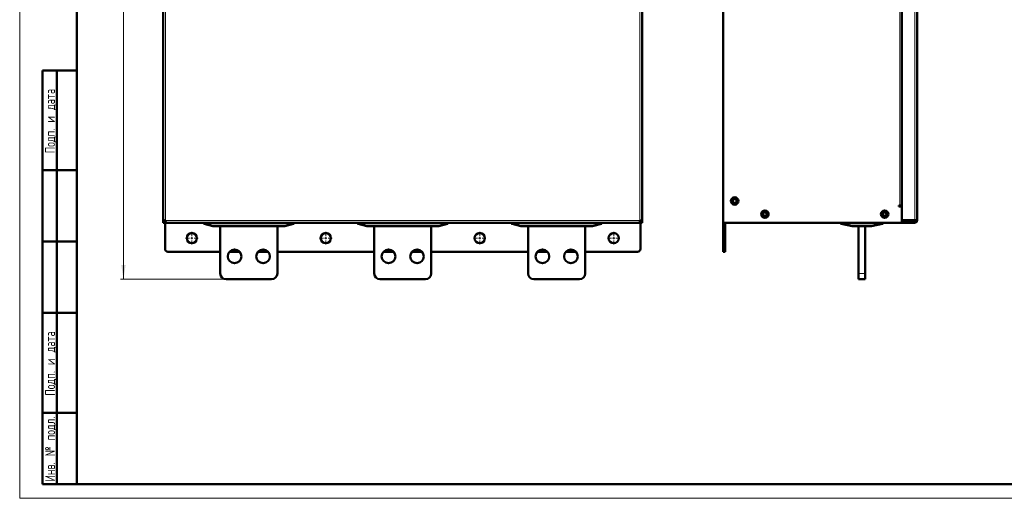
# Model space of a CAD drawing. Header units: millimetres. Extents: x 0 to 594, y 0 to 420.
# Tile 1 of 11: x 0 to 345, y 0 to 168. Entities that reach past the tile are written whole.
import ezdxf

# ---------------------------------------------------------------- set-up
doc = ezdxf.new("R2010")
doc.units = ezdxf.units.MM
doc.layers.add('ОСЕВЫЕ', color=7, linetype='Continuous')
doc.styles.add('SLDTEXTSTYLE0', font='TXT', dxfattribs={"width": 0.7, "bigfont": 'bigfont'})
doc.styles.add('SLDTEXTSTYLE1', font='TXT', dxfattribs={"width": 0.7})
doc.dimstyles.new('SLDDIMSTYLE0', dxfattribs={"dimtxt": 5, "dimasz": 5, "dimexe": 0, "dimexo": 0.0625, "dimgap": 1.25, "dimtad": 2, "dimdec": 1, "dimlfac": 2.5, "dimrnd": 1e-09, "dimzin": 12, "dimdsep": 46, "dimtxsty": 'SLDTEXTSTYLE1', "dimsah": 1, "dimcen": 0.09, "dimadec": 0, "dimazin": 3, "dimtfac": 1, "dimtdec": 3, "dimtofl": 0, "dimtmove": 0, "dimatfit": 3, "dimfxl": 0, "dimfrac": 2, "dimtolj": 1, "dimtzin": 12, "dimarcsym": 0})

# ---------------------------------------------------------------- blocks, each defined once
blk = doc.blocks.new('_D')
at = {"color": 7, "linetype": 'Continuous', "lineweight": 0}
for p, q in [((71.57, 373.63), (35.4, 373.63)), ((36.4, 373.63), (36.4, 76.83)), ((72.37, 76.83), (35.4, 76.83))]:
    blk.add_line(p, q, dxfattribs=at)
at = {"color": 7, "linetype": 'Continuous', "lineweight": 18}
for points in [[(36.4, 373.63), (35.63, 368.63), (37.17, 368.63)], [(36.4, 76.83), (37.17, 81.83), (35.63, 81.83)]]:
    blk.add_solid(points, dxfattribs=at)
at = {"color": 7, "linetype": 'Continuous', "lineweight": 18, "insert": (29.96, 223.63), "char_height": 5, "attachment_point": 1, "rotation": 90, "style": 'SLDTEXTSTYLE0'}
blk.add_mtext('В', dxfattribs=at)
blk = doc.blocks.new('SW_CENTERMARKSYMBOL_8')
at = {"color": 0, "linetype": 'Continuous', "lineweight": 18}
for p, q in [((-0.8, 0), (-2.2, 0)), ((0, 0), (-0.4, 0)), ((0, 0.8), (0, 2.2)), ((0, 0), (0, 0.4)), ((0, 0), (0, -0.4)), ((0, 0), (0.4, 0)), ((0.8, 0), (2.2, 0)), ((0, -0.8), (0, -2.2))]:
    blk.add_line(p, q, dxfattribs=at)
blk = doc.blocks.new('SW_CENTERMARKSYMBOL_9')
at = {"color": 0, "linetype": 'Continuous', "lineweight": 18}
for p, q in [((-0.8, 0), (-2.2, 0)), ((0, 0), (-0.4, 0)), ((0, 0.8), (0, 2.2)), ((0, 0), (0, 0.4)), ((0, 0), (0, -0.4)), ((0, 0), (0.4, 0)), ((0.8, 0), (2.2, 0)), ((0, -0.8), (0, -2.2))]:
    blk.add_line(p, q, dxfattribs=at)
blk = doc.blocks.new('SW_CENTERMARKSYMBOL_10')
at = {"color": 0, "linetype": 'Continuous', "lineweight": 18}
for p, q in [((-0.8, 0), (-2.2, 0)), ((0, 0), (-0.4, 0)), ((0, 0.8), (0, 2.2)), ((0, 0), (0, 0.4)), ((0, 0), (0, -0.4)), ((0, 0), (0.4, 0)), ((0.8, 0), (2.2, 0)), ((0, -0.8), (0, -2.2))]:
    blk.add_line(p, q, dxfattribs=at)
blk = doc.blocks.new('SW_CENTERMARKSYMBOL_11')
at = {"color": 0, "linetype": 'Continuous', "lineweight": 18}
for p, q in [((-0.8, 0), (-2.2, 0)), ((0, 0), (-0.4, 0)), ((0, 0.8), (0, 2.2)), ((0, 0), (0, 0.4)), ((0, 0), (0, -0.4)), ((0, 0), (0.4, 0)), ((0.8, 0), (2.2, 0)), ((0, -0.8), (0, -2.2))]:
    blk.add_line(p, q, dxfattribs=at)

msp = doc.modelspace()

# ---------------------------------------------------------------- linework, layer by layer
at = {"color": 7, "linetype": 'Continuous', "lineweight": 50}
for p, q in [((20, 415), (20, 5)), ((50.384, 352.949), (50.384, 97.514)), ((218.384, 97.514), (218.384, 352.949)), ((246.834, 96.631), (246.834, 353.831)), ((309.434, 97.514), (309.434, 352.949)), ((314.834, 353.031), (314.834, 97.431)), ((8, 5), (8, 150)), ((8, 150), (20, 150)), ((13, 5), (13, 150)), ((20, 115), (8, 115)), ((308.754, 102.631), (308.454, 102.631)), ((308.454, 102.631), (308.454, 102.331)), ((308.454, 102.331), (309.434, 102.331)), ((308.754, 102.631), (309.434, 102.631)), ((309.434, 102.331), (309.434, 96.631)), ((50.384, 97.514), (50.384, 96.631)), ((50.984, 97.311), (50.984, 97.445)), ((50.984, 96.631), (50.984, 97.445)), ((50.988, 97.231), (50.984, 97.231)), ((217.784, 97.231), (217.779, 97.231)), ((217.784, 97.445), (217.784, 97.311)), ((217.784, 97.445), (217.784, 96.631)), ((218.384, 96.631), (218.384, 97.514)), ((314.034, 97.514), (309.434, 97.514)), ((309.434, 97.231), (314.034, 97.231)), ((312.634, 97.431), (309.514, 97.431)), ((312.634, 97.431), (313.834, 97.431)), ((313.834, 97.431), (313.834, 97.514)), ((314.034, 96.631), (314.034, 97.231)), ((314.234, 97.431), (314.834, 97.431)), ((50.384, 96.631), (50.984, 96.631)), ((50.984, 96.631), (51.266, 96.631)), ((50.984, 96.631), (50.984, 87.431)), ((51.266, 96.631), (217.501, 96.631)), ((64.584, 96.631), (64.584, 96.278)), ((64.713, 96.199), (67.776, 95.433)), ((67.791, 95.431), (92.976, 95.431)), ((70.384, 78.831), (70.384, 95.431)), ((79.095, 96.631), (79.095, 96.591)), ((79.095, 96.591), (80.15, 96.591)), ((80.15, 96.631), (80.15, 96.591)), ((80.537, 96.631), (80.537, 96.591)), ((81.039, 96.631), (81.039, 96.591)), ((81.039, 96.591), (81.872, 96.591)), ((81.872, 96.631), (81.872, 96.591)), ((90.384, 95.431), (90.384, 78.831)), ((92.991, 95.433), (96.054, 96.199)), ((96.184, 96.278), (96.184, 96.631)), ((118.584, 96.631), (118.584, 96.278)), ((118.713, 96.199), (121.776, 95.433)), ((121.791, 95.431), (146.976, 95.431)), ((124.384, 78.831), (124.384, 95.431)), ((133.095, 96.631), (133.095, 96.591)), ((133.095, 96.591), (134.05, 96.591)), ((134.05, 96.631), (134.05, 96.591)), ((134.05, 96.591), (134.461, 96.591)), ((134.461, 96.631), (134.461, 96.591)), ((134.461, 96.591), (134.51, 96.591)), ((134.51, 96.631), (134.51, 96.591)), ((134.51, 96.591), (134.99, 96.591)), ((134.99, 96.631), (134.99, 96.591)), ((134.99, 96.591), (135.817, 96.591)), ((135.817, 96.631), (135.817, 96.591)), ((144.384, 95.431), (144.384, 78.831)), ((146.991, 95.433), (150.054, 96.199)), ((150.184, 96.278), (150.184, 96.631)), ((172.584, 96.631), (172.584, 96.278)), ((172.713, 96.199), (175.776, 95.433)), ((175.791, 95.431), (200.976, 95.431)), ((178.384, 78.831), (178.384, 95.431)), ((187.039, 96.631), (187.039, 96.591)), ((187.039, 96.591), (187.919, 96.591)), ((187.919, 96.631), (187.919, 96.591)), ((187.919, 96.591), (187.938, 96.591)), ((187.938, 96.631), (187.938, 96.591)), ((187.938, 96.591), (187.994, 96.591)), ((187.994, 96.631), (187.994, 96.591)), ((187.994, 96.591), (188.095, 96.591)), ((188.095, 96.631), (188.095, 96.591)), ((188.095, 96.591), (188.958, 96.591)), ((188.958, 96.631), (188.958, 96.591)), ((188.958, 96.591), (189.043, 96.591)), ((189.043, 96.631), (189.043, 96.591)), ((189.043, 96.591), (189.1, 96.591)), ((189.1, 96.631), (189.1, 96.591)), ((189.1, 96.591), (189.215, 96.591)), ((189.215, 96.591), (189.215, 96.631)), ((189.215, 96.591), (189.928, 96.591)), ((189.928, 96.631), (189.928, 96.591)), ((198.384, 95.431), (198.384, 78.831)), ((200.991, 95.433), (204.054, 96.199)), ((204.184, 96.278), (204.184, 96.631)), ((217.501, 96.631), (217.784, 96.631)), ((218.384, 96.631), (217.784, 96.631)), ((217.784, 87.431), (217.784, 96.631)), ((309.434, 96.631), (246.834, 96.631)), ((246.834, 87.431), (246.834, 96.631)), ((247.434, 96.631), (247.434, 87.431)), ((288.034, 96.631), (288.034, 96.281)), ((288.199, 96.199), (292.028, 95.433)), ((292.04, 95.431), (298.828, 95.431)), ((294.234, 95.431), (294.234, 78.831)), ((296.634, 78.831), (296.634, 95.431)), ((298.84, 95.433), (302.669, 96.199)), ((302.834, 96.281), (302.834, 96.631)), ((303.789, 96.631), (303.789, 96.591)), ((304.768, 96.631), (304.768, 96.591)), ((304.768, 96.591), (307.492, 96.591)), ((307.678, 96.631), (307.678, 96.591)), ((307.678, 96.591), (307.845, 96.591)), ((307.845, 96.631), (307.845, 96.591)), ((309.434, 96.631), (314.034, 96.631)), ((20, 90), (8, 90)), ((51.984, 86.431), (70.384, 86.431)), ((73.595, 86.431), (77.172, 86.431)), ((83.595, 86.431), (87.172, 86.431)), ((90.384, 86.431), (124.384, 86.431)), ((127.595, 86.431), (131.172, 86.431)), ((137.595, 86.431), (141.172, 86.431)), ((144.384, 86.431), (178.384, 86.431)), ((181.595, 86.431), (185.172, 86.431)), ((191.595, 86.431), (195.172, 86.431)), ((198.384, 86.431), (216.784, 86.431)), ((246.834, 87.431), (246.834, 86.431)), ((246.834, 86.431), (247.434, 86.431)), ((247.434, 87.431), (247.434, 86.431)), ((88.384, 76.831), (72.384, 76.831)), ((142.384, 76.831), (126.384, 76.831)), ((196.384, 76.831), (180.384, 76.831)), ((294.234, 78.831), (294.234, 76.831)), ((294.234, 76.831), (296.634, 76.831)), ((296.634, 76.831), (296.634, 78.831)), ((20, 65), (8, 65)), ((8, 30), (20, 30)), ((8, 5), (20, 5)), ((20, 5), (589, 5))]:
    msp.add_line(p, q, dxfattribs=at)
at = {"color": 9, "linetype": 'Continuous', "lineweight": 18}
for p, q in [((51.184, 353.031), (51.184, 97.431)), ((217.584, 97.431), (217.584, 353.031)), ((314.034, 352.949), (314.034, 97.514)), ((308.754, 102.631), (308.754, 347.831)), ((51.184, 97.431), (217.584, 97.431)), ((312.634, 97.514), (312.634, 97.431)), ((67.791, 95.433), (64.727, 96.199)), ((64.984, 96.281), (64.984, 96.631)), ((95.784, 96.281), (64.984, 96.281)), ((64.984, 96.281), (64.984, 96.222)), ((64.984, 96.222), (95.784, 96.222)), ((92.976, 95.433), (67.791, 95.433)), ((67.791, 95.433), (67.791, 95.431)), ((96.04, 96.199), (92.976, 95.433)), ((92.976, 95.431), (92.976, 95.433)), ((95.784, 96.631), (95.784, 96.281)), ((95.784, 96.281), (95.784, 96.222)), ((121.791, 95.433), (118.727, 96.199)), ((118.984, 96.281), (118.984, 96.631)), ((149.784, 96.281), (118.984, 96.281)), ((118.984, 96.281), (118.984, 96.222)), ((118.984, 96.222), (149.784, 96.222)), ((146.976, 95.433), (121.791, 95.433)), ((121.791, 95.433), (121.791, 95.431)), ((150.04, 96.199), (146.976, 95.433)), ((146.976, 95.431), (146.976, 95.433)), ((149.784, 96.631), (149.784, 96.281)), ((149.784, 96.281), (149.784, 96.222)), ((175.791, 95.433), (172.727, 96.199)), ((172.984, 96.281), (172.984, 96.631)), ((203.784, 96.281), (172.984, 96.281)), ((172.984, 96.281), (172.984, 96.222)), ((172.984, 96.222), (203.784, 96.222)), ((200.976, 95.433), (175.791, 95.433)), ((175.791, 95.433), (175.791, 95.431)), ((204.04, 96.199), (200.976, 95.433)), ((200.976, 95.431), (200.976, 95.433)), ((203.784, 96.631), (203.784, 96.281)), ((203.784, 96.281), (203.784, 96.222)), ((292.04, 95.433), (288.21, 96.199)), ((288.434, 96.278), (288.434, 96.631)), ((302.434, 96.278), (288.434, 96.278)), ((288.434, 96.278), (288.434, 96.22)), ((288.434, 96.22), (302.434, 96.22)), ((298.828, 95.433), (292.04, 95.433)), ((292.04, 95.433), (292.04, 95.431)), ((302.657, 96.199), (298.828, 95.433)), ((298.828, 95.431), (298.828, 95.433)), ((302.434, 96.631), (302.434, 96.278)), ((302.434, 96.278), (302.434, 96.22)), ((307.492, 96.631), (307.492, 96.591)), ((247.434, 87.431), (246.834, 87.431)), ((294.234, 78.831), (296.634, 78.831))]:
    msp.add_line(p, q, dxfattribs=at)
at = {"color": 7, "linetype": 'Continuous', "lineweight": 25}
msp.add_line((20, 292), (20, 5), dxfattribs=at)
msp.add_line((20, 292), (20, 5), dxfattribs=at)
at = {"color": 7, "linetype": 'Continuous', "lineweight": 50, "flags": 128}
for points in [[(64.584, 96.278), (64.584, 96.268), (64.585, 96.266)], [(96.184, 96.278), (96.183, 96.268), (96.182, 96.266)], [(118.584, 96.278), (118.584, 96.268), (118.585, 96.266)], [(150.184, 96.278), (150.183, 96.268), (150.182, 96.266)], [(172.584, 96.278), (172.584, 96.268), (172.585, 96.266)], [(204.184, 96.278), (204.183, 96.268), (204.182, 96.266)]]:
    msp.add_lwpolyline(points, dxfattribs=at)
at = {"color": 7, "linetype": 'Continuous', "lineweight": 50}
for centre, radius in [((250.834, 104.231), 1.3), ((250.834, 104.231), 0.9), ((250.834, 104.231), 0.66), ((261.434, 99.631), 1.3), ((261.434, 99.631), 0.9), ((261.434, 99.631), 0.64), ((303.434, 99.631), 1.3), ((303.434, 99.631), 0.9), ((303.434, 99.631), 0.64), ((60.384, 91.231), 1.8), ((107.384, 91.231), 1.8), ((161.384, 91.231), 1.8), ((208.384, 91.231), 1.8), ((75.384, 84.831), 2.4), ((85.384, 84.831), 2.4), ((129.384, 84.831), 2.4), ((139.384, 84.831), 2.4), ((183.384, 84.831), 2.4), ((193.384, 84.831), 2.4)]:
    msp.add_circle(centre, radius, dxfattribs=at)
for centre, radius, start, end in [((51.664, 97.311), 0.68, 180, 230.03847), ((217.104, 97.311), 0.68, 309.76549, 360), ((309.514, 97.351), 0.08, 90, 180), ((64.644, 96.278), 0.06, 228.56524, 255.96376), ((67.791, 95.491), 0.06, 255.96376, 270), ((92.976, 95.491), 0.06, 270, 284.03624), ((96.124, 96.278), 0.06, 284.03624, 311.43476), ((118.644, 96.278), 0.06, 228.56524, 255.96376), ((121.791, 95.491), 0.06, 255.96376, 270), ((146.976, 95.491), 0.06, 270, 284.03624), ((150.124, 96.278), 0.06, 284.03624, 311.43476), ((172.644, 96.278), 0.06, 228.56524, 255.96376), ((175.791, 95.491), 0.06, 255.96376, 270), ((200.976, 95.491), 0.06, 270, 284.03624), ((204.124, 96.278), 0.06, 284.03624, 311.43476), ((288.094, 96.281), 0.06, 180, 207.60344), ((288.094, 96.281), 0.06, 228.27472, 258.69007), ((292.04, 95.491), 0.06, 258.69007, 270), ((298.828, 95.491), 0.06, 270, 281.30993), ((302.774, 96.281), 0.06, 281.30993, 311.72301), ((302.774, 96.281), 0.06, 332.39656, 0), ((51.984, 87.431), 1, 180, 270), ((216.784, 87.431), 1, 270, 0), ((72.384, 78.831), 2, 180, 270), ((88.384, 78.831), 2, 270, 0), ((126.384, 78.831), 2, 180, 270), ((142.384, 78.831), 2, 270, 0), ((180.384, 78.831), 2, 180, 270), ((196.384, 78.831), 2, 270, 0)]:
    msp.add_arc(centre, radius, start, end, dxfattribs=at)
at = {"color": 9, "linetype": 'Continuous', "lineweight": 18}
for centre, radius, start, end in [((64.722, 96.235), 0.0368, 256.1107, 278.96059), ((67.785, 95.469), 0.0368, 256.1107, 278.96059), ((92.982, 95.469), 0.0368, 261.03941, 283.8893), ((96.045, 96.235), 0.0368, 261.03941, 283.8893), ((118.722, 96.235), 0.0368, 256.1107, 278.96059), ((121.785, 95.469), 0.0368, 256.1107, 278.96059), ((146.982, 95.469), 0.0368, 261.03941, 283.8893), ((150.045, 96.235), 0.0368, 261.03941, 283.8893), ((172.722, 96.235), 0.0368, 256.1107, 278.96059), ((175.785, 95.469), 0.0368, 256.1107, 278.96059), ((200.982, 95.469), 0.0368, 261.03941, 283.8893), ((204.045, 96.235), 0.0368, 261.03941, 283.8893), ((288.203, 96.223), 0.0245, 259.1122, 286.98112), ((292.033, 95.457), 0.0245, 259.1122, 286.98112), ((298.835, 95.457), 0.0245, 253.01888, 280.8878), ((302.665, 96.223), 0.0245, 253.01888, 280.8878)]:
    msp.add_arc(centre, radius, start, end, dxfattribs=at)
at = {"color": 7, "linetype": 'Continuous', "lineweight": 50}
for points in [[(50.384, 97.514), (50.396, 97.507), (50.42, 97.494), (50.605, 97.473), (50.869, 97.452), (51.079, 97.438), (51.184, 97.431)], [(51.184, 97.431), (51.19, 97.327), (51.204, 97.117), (51.225, 96.853), (51.246, 96.668), (51.26, 96.644), (51.266, 96.631)], [(217.501, 96.631), (217.508, 96.644), (217.521, 96.668), (217.542, 96.853), (217.563, 97.117), (217.577, 97.327), (217.584, 97.431)], [(217.584, 97.431), (217.688, 97.438), (217.898, 97.452), (218.163, 97.473), (218.348, 97.494), (218.372, 97.507), (218.384, 97.514)], [(314.034, 97.514), (314.139, 97.507), (314.348, 97.494), (314.613, 97.473), (314.798, 97.452), (314.822, 97.438), (314.834, 97.431)], [(314.234, 97.431), (314.231, 97.438), (314.225, 97.452), (314.179, 97.473), (314.113, 97.494), (314.06, 97.507), (314.034, 97.514)], [(314.034, 97.231), (314.06, 97.234), (314.113, 97.24), (314.179, 97.287), (314.225, 97.353), (314.231, 97.405), (314.234, 97.431)], [(314.834, 97.431), (314.822, 97.327), (314.798, 97.117), (314.613, 96.853), (314.348, 96.668), (314.139, 96.644), (314.034, 96.631)]]:
    msp.add_open_spline(points, degree=3, dxfattribs=at)
at = {"color": 9, "linetype": 'Continuous', "lineweight": 18}
for points, knots in [([(64.584, 96.278), (64.588, 96.277), (64.597, 96.275), (64.653, 96.263), (64.682, 96.257)], [0, 0, 0, 0, 0.48755164, 1, 1, 1, 1]), ([(64.682, 96.257), (64.703, 96.261), (64.745, 96.268), (64.821, 96.275), (64.901, 96.28), (64.957, 96.28), (64.984, 96.281)], [0, 0, 0, 0, 0.2631445, 0.5173635, 0.7628942, 1, 1, 1, 1]), ([(64.713, 96.199), (64.707, 96.201), (64.698, 96.205), (64.687, 96.22), (64.681, 96.237), (64.682, 96.251), (64.682, 96.257)], [0, 0, 0, 0, 0.2789776, 0.4999496, 0.7578754, 1, 1, 1, 1]), ([(64.727, 96.199), (64.744, 96.202), (64.778, 96.209), (64.842, 96.216), (64.911, 96.221), (64.959, 96.222), (64.984, 96.222)], [0, 0, 0, 0, 0.2504979, 0.5014747, 0.7502283, 1, 1, 1, 1]), ([(95.784, 96.281), (95.811, 96.28), (95.866, 96.28), (95.946, 96.275), (96.023, 96.268), (96.064, 96.261), (96.085, 96.257)], [0, 0, 0, 0, 0.2371058, 0.4826365, 0.7368555, 1, 1, 1, 1]), ([(95.784, 96.222), (95.808, 96.222), (95.856, 96.221), (95.925, 96.216), (95.989, 96.209), (96.023, 96.202), (96.04, 96.199)], [0, 0, 0, 0, 0.2482693, 0.4984545, 0.7479818, 1, 1, 1, 1]), ([(96.04, 96.199), (96.043, 96.199), (96.05, 96.201), (96.06, 96.208), (96.072, 96.219), (96.081, 96.237), (96.084, 96.251), (96.085, 96.257)], [0, 0, 0, 0, 0.1601322, 0.2971518, 0.5007314, 0.7689003, 1, 1, 1, 1]), ([(96.085, 96.257), (96.114, 96.263), (96.17, 96.275), (96.179, 96.277), (96.184, 96.278)], [0, 0, 0, 0, 0.5124484, 1, 1, 1, 1]), ([(118.584, 96.278), (118.588, 96.277), (118.597, 96.275), (118.653, 96.263), (118.682, 96.257)], [0, 0, 0, 0, 0.4875516, 1, 1, 1, 1]), ([(118.682, 96.257), (118.703, 96.261), (118.745, 96.268), (118.821, 96.275), (118.901, 96.28), (118.957, 96.28), (118.984, 96.281)], [0, 0, 0, 0, 0.2631445, 0.5173635, 0.7628942, 1, 1, 1, 1]), ([(118.713, 96.199), (118.707, 96.201), (118.698, 96.205), (118.687, 96.22), (118.681, 96.237), (118.682, 96.251), (118.682, 96.257)], [0, 0, 0, 0, 0.2789776, 0.4999496, 0.7578754, 1, 1, 1, 1]), ([(118.727, 96.199), (118.744, 96.202), (118.778, 96.209), (118.842, 96.216), (118.911, 96.221), (118.959, 96.222), (118.984, 96.222)], [0, 0, 0, 0, 0.2504979, 0.5014747, 0.7502283, 1, 1, 1, 1]), ([(149.784, 96.281), (149.811, 96.28), (149.866, 96.28), (149.946, 96.275), (150.023, 96.268), (150.064, 96.261), (150.085, 96.257)], [0, 0, 0, 0, 0.2371058, 0.4826365, 0.7368555, 1, 1, 1, 1]), ([(149.784, 96.222), (149.808, 96.222), (149.856, 96.221), (149.925, 96.216), (149.989, 96.209), (150.023, 96.202), (150.04, 96.199)], [0, 0, 0, 0, 0.2482693, 0.4984545, 0.7479818, 1, 1, 1, 1]), ([(150.04, 96.199), (150.043, 96.199), (150.05, 96.201), (150.06, 96.208), (150.072, 96.219), (150.081, 96.237), (150.084, 96.251), (150.085, 96.257)], [0, 0, 0, 0, 0.1601322, 0.2971518, 0.5007314, 0.7689003, 1, 1, 1, 1]), ([(150.085, 96.257), (150.114, 96.263), (150.17, 96.275), (150.179, 96.277), (150.184, 96.278)], [0, 0, 0, 0, 0.5124484, 1, 1, 1, 1]), ([(172.584, 96.278), (172.588, 96.277), (172.597, 96.275), (172.653, 96.263), (172.682, 96.257)], [0, 0, 0, 0, 0.48755164, 1, 1, 1, 1]), ([(172.682, 96.257), (172.703, 96.261), (172.745, 96.268), (172.821, 96.275), (172.901, 96.28), (172.957, 96.28), (172.984, 96.281)], [0, 0, 0, 0, 0.2631445, 0.5173635, 0.7628942, 1, 1, 1, 1]), ([(172.713, 96.199), (172.707, 96.201), (172.698, 96.205), (172.687, 96.22), (172.681, 96.237), (172.682, 96.251), (172.682, 96.257)], [0, 0, 0, 0, 0.27897762, 0.49994964, 0.75787538, 1, 1, 1, 1]), ([(172.727, 96.199), (172.744, 96.202), (172.778, 96.209), (172.842, 96.216), (172.911, 96.221), (172.959, 96.222), (172.984, 96.222)], [0, 0, 0, 0, 0.2504979, 0.5014747, 0.7502283, 1, 1, 1, 1]), ([(203.784, 96.281), (203.811, 96.28), (203.866, 96.28), (203.946, 96.275), (204.023, 96.268), (204.064, 96.261), (204.085, 96.257)], [0, 0, 0, 0, 0.2371058, 0.4826365, 0.7368555, 1, 1, 1, 1]), ([(203.784, 96.222), (203.808, 96.222), (203.856, 96.221), (203.925, 96.216), (203.989, 96.209), (204.023, 96.202), (204.04, 96.199)], [0, 0, 0, 0, 0.2482693, 0.4984545, 0.7479818, 1, 1, 1, 1]), ([(204.04, 96.199), (204.043, 96.199), (204.05, 96.201), (204.06, 96.208), (204.072, 96.219), (204.081, 96.237), (204.084, 96.251), (204.085, 96.257)], [0, 0, 0, 0, 0.1601322, 0.2971518, 0.5007314, 0.7689003, 1, 1, 1, 1]), ([(204.085, 96.257), (204.114, 96.263), (204.17, 96.275), (204.179, 96.277), (204.184, 96.278)], [0, 0, 0, 0, 0.5124484, 1, 1, 1, 1]), ([(288.034, 96.281), (288.035, 96.28), (288.039, 96.28), (288.065, 96.275), (288.108, 96.268), (288.15, 96.261), (288.171, 96.257)], [0, 0, 0, 0, 0.2371058, 0.4826365, 0.7368555, 1, 1, 1, 1]), ([(288.171, 96.257), (288.211, 96.263), (288.29, 96.275), (288.387, 96.277), (288.434, 96.278)], [0, 0, 0, 0, 0.5124484, 1, 1, 1, 1]), ([(288.171, 96.257), (288.172, 96.251), (288.175, 96.237), (288.184, 96.22), (288.196, 96.205), (288.205, 96.201), (288.21, 96.199)], [0, 0, 0, 0, 0.2421484, 0.5000503, 0.721056, 1, 1, 1, 1]), ([(288.21, 96.199), (288.244, 96.205), (288.31, 96.217), (288.393, 96.219), (288.434, 96.22)], [0, 0, 0, 0, 0.5017868, 1, 1, 1, 1]), ([(302.434, 96.278), (302.481, 96.277), (302.578, 96.275), (302.657, 96.263), (302.697, 96.257)], [0, 0, 0, 0, 0.48755164, 1, 1, 1, 1]), ([(302.434, 96.22), (302.475, 96.219), (302.558, 96.217), (302.624, 96.205), (302.657, 96.199)], [0, 0, 0, 0, 0.4982132, 1, 1, 1, 1]), ([(302.657, 96.199), (302.663, 96.201), (302.672, 96.205), (302.684, 96.22), (302.693, 96.237), (302.696, 96.251), (302.697, 96.257)], [0, 0, 0, 0, 0.2789776, 0.4999496, 0.7578754, 1, 1, 1, 1]), ([(302.697, 96.257), (302.718, 96.261), (302.76, 96.268), (302.802, 96.275), (302.829, 96.28), (302.832, 96.28), (302.834, 96.281)], [0, 0, 0, 0, 0.2631445, 0.5173635, 0.7628942, 1, 1, 1, 1])]:
    msp.add_open_spline(points, degree=3, knots=knots, dxfattribs=at)
at = {"color": 7, "linetype": 'Continuous', "lineweight": 50}
for points, knots in [([(64.585, 96.278), (64.585, 96.273), (64.585, 96.264), (64.591, 96.25), (64.599, 96.237), (64.607, 96.231), (64.611, 96.228)], [0, 0, 0, 0, 0.24377317, 0.49566105, 0.74990478, 1, 1, 1, 1]), ([(64.629, 96.22), (64.633, 96.219), (64.641, 96.217), (64.689, 96.205), (64.713, 96.199)], [0, 0, 0, 0, 0.4982132, 1, 1, 1, 1]), ([(64.682, 96.257), (64.683, 96.251), (64.686, 96.237), (64.696, 96.219), (64.707, 96.208), (64.717, 96.201), (64.724, 96.199), (64.727, 96.199)], [0, 0, 0, 0, 0.231119, 0.4992687, 0.7028846, 0.8398956, 1, 1, 1, 1]), ([(80.201, 96.591), (80.228, 96.591), (80.333, 96.591), (80.45, 96.591), (80.537, 96.591)], [0, 0, 0, 0, 0.26305007, 1, 1, 1, 1]), ([(80.537, 96.591), (80.563, 96.591), (80.686, 96.591), (80.851, 96.591), (80.957, 96.591), (80.986, 96.591)], [0, 0, 0, 0, 0.1672896, 0.7717292, 1, 1, 1, 1]), ([(96.085, 96.257), (96.085, 96.251), (96.086, 96.237), (96.08, 96.22), (96.069, 96.205), (96.06, 96.201), (96.054, 96.199)], [0, 0, 0, 0, 0.2421484, 0.5000503, 0.721056, 1, 1, 1, 1]), ([(96.054, 96.199), (96.078, 96.205), (96.126, 96.217), (96.134, 96.219), (96.138, 96.22)], [0, 0, 0, 0, 0.5017868, 1, 1, 1, 1]), ([(96.156, 96.228), (96.16, 96.231), (96.168, 96.237), (96.177, 96.25), (96.182, 96.264), (96.182, 96.273), (96.182, 96.278)], [0, 0, 0, 0, 0.2500952, 0.504339, 0.7562268, 1, 1, 1, 1]), ([(118.585, 96.278), (118.585, 96.273), (118.585, 96.264), (118.591, 96.25), (118.599, 96.237), (118.607, 96.231), (118.611, 96.228)], [0, 0, 0, 0, 0.2437732, 0.495661, 0.7499048, 1, 1, 1, 1]), ([(118.629, 96.22), (118.633, 96.219), (118.641, 96.217), (118.689, 96.205), (118.713, 96.199)], [0, 0, 0, 0, 0.4982132, 1, 1, 1, 1]), ([(118.682, 96.257), (118.683, 96.251), (118.686, 96.237), (118.696, 96.219), (118.707, 96.208), (118.717, 96.201), (118.724, 96.199), (118.727, 96.199)], [0, 0, 0, 0, 0.23111897, 0.49926868, 0.70288461, 0.83989557, 1, 1, 1, 1]), ([(150.085, 96.257), (150.085, 96.251), (150.086, 96.237), (150.08, 96.22), (150.069, 96.205), (150.06, 96.201), (150.054, 96.199)], [0, 0, 0, 0, 0.2421484, 0.5000503, 0.721056, 1, 1, 1, 1]), ([(150.054, 96.199), (150.078, 96.205), (150.126, 96.217), (150.134, 96.219), (150.138, 96.22)], [0, 0, 0, 0, 0.5017868, 1, 1, 1, 1]), ([(150.156, 96.228), (150.16, 96.231), (150.168, 96.237), (150.177, 96.25), (150.182, 96.264), (150.182, 96.273), (150.182, 96.278)], [0, 0, 0, 0, 0.2500952, 0.504339, 0.7562268, 1, 1, 1, 1]), ([(172.585, 96.278), (172.585, 96.273), (172.585, 96.264), (172.591, 96.25), (172.599, 96.237), (172.607, 96.231), (172.611, 96.228)], [0, 0, 0, 0, 0.24377317, 0.49566105, 0.74990478, 1, 1, 1, 1]), ([(172.629, 96.22), (172.633, 96.219), (172.641, 96.217), (172.689, 96.205), (172.713, 96.199)], [0, 0, 0, 0, 0.4982132, 1, 1, 1, 1]), ([(172.682, 96.257), (172.683, 96.251), (172.686, 96.237), (172.696, 96.219), (172.707, 96.208), (172.717, 96.201), (172.724, 96.199), (172.727, 96.199)], [0, 0, 0, 0, 0.231119, 0.4992687, 0.7028846, 0.8398956, 1, 1, 1, 1]), ([(204.085, 96.257), (204.085, 96.251), (204.086, 96.237), (204.08, 96.22), (204.069, 96.205), (204.06, 96.201), (204.054, 96.199)], [0, 0, 0, 0, 0.24214836, 0.5000503, 0.72105603, 1, 1, 1, 1]), ([(204.054, 96.199), (204.078, 96.205), (204.126, 96.217), (204.134, 96.219), (204.138, 96.22)], [0, 0, 0, 0, 0.5017868, 1, 1, 1, 1]), ([(204.156, 96.228), (204.16, 96.231), (204.168, 96.237), (204.177, 96.25), (204.182, 96.264), (204.182, 96.273), (204.182, 96.278)], [0, 0, 0, 0, 0.2500952, 0.504339, 0.7562268, 1, 1, 1, 1]), ([(288.036, 96.28), (288.036, 96.275), (288.036, 96.266), (288.041, 96.251), (288.05, 96.238), (288.059, 96.232), (288.064, 96.229)], [0, 0, 0, 0, 0.2442659, 0.4963556, 0.7504644, 1, 1, 1, 1]), ([(288.082, 96.222), (288.084, 96.222), (288.086, 96.221), (288.111, 96.216), (288.147, 96.209), (288.181, 96.202), (288.199, 96.199)], [0, 0, 0, 0, 0.2482693, 0.4984545, 0.7479818, 1, 1, 1, 1]), ([(288.199, 96.199), (288.196, 96.199), (288.19, 96.201), (288.182, 96.208), (288.175, 96.219), (288.17, 96.237), (288.171, 96.251), (288.171, 96.257)], [0, 0, 0, 0, 0.1601322, 0.2971518, 0.5007314, 0.7689003, 1, 1, 1, 1]), ([(302.697, 96.257), (302.697, 96.251), (302.698, 96.237), (302.693, 96.219), (302.685, 96.208), (302.677, 96.201), (302.672, 96.199), (302.669, 96.199)], [0, 0, 0, 0, 0.231119, 0.4992687, 0.7028846, 0.8398956, 1, 1, 1, 1]), ([(302.669, 96.199), (302.686, 96.202), (302.721, 96.209), (302.757, 96.216), (302.781, 96.221), (302.784, 96.222), (302.786, 96.222)], [0, 0, 0, 0, 0.2504979, 0.5014747, 0.7502283, 1, 1, 1, 1]), ([(302.804, 96.229), (302.809, 96.232), (302.817, 96.238), (302.826, 96.251), (302.832, 96.266), (302.832, 96.275), (302.832, 96.28)], [0, 0, 0, 0, 0.2495356, 0.5036444, 0.7557341, 1, 1, 1, 1]), ([(303.789, 96.591), (303.79, 96.591), (303.792, 96.591), (303.826, 96.591), (303.929, 96.591), (304.066, 96.591), (304.26, 96.591), (304.492, 96.591), (304.655, 96.591), (304.768, 96.591)], [0, 0, 0, 0, 0.0489036, 0.246092, 0.3672692, 0.5506857, 0.701734, 0.7948716, 1, 1, 1, 1]), ([(307.492, 96.591), (307.519, 96.591), (307.562, 96.591), (307.617, 96.591), (307.653, 96.591), (307.676, 96.591), (307.677, 96.591), (307.678, 96.591)], [0, 0, 0, 0, 0.246037, 0.3947302, 0.5449253, 0.7176784, 1, 1, 1, 1])]:
    msp.add_open_spline(points, degree=3, knots=knots, dxfattribs=at)
at = {"layer": 'ОСЕВЫЕ', "lineweight": 18}
for p, q in [((0, 420), (0, 0)), ((0, 0), (594, 0))]:
    msp.add_line(p, q, dxfattribs=at)

# ---------------------------------------------------------------- block references
at = {"color": 7, "linetype": 'Continuous', "lineweight": 0}
for name, p in [('SW_CENTERMARKSYMBOL_8', (60.384, 91.231)), ('SW_CENTERMARKSYMBOL_9', (107.384, 91.231)), ('SW_CENTERMARKSYMBOL_10', (161.384, 91.231)), ('SW_CENTERMARKSYMBOL_11', (208.384, 91.231))]:
    msp.add_blockref(name, p, dxfattribs=at)

# ---------------------------------------------------------------- texts
at = {"color": 7, "linetype": 'Continuous', "lineweight": 0, "char_height": 3.5, "attachment_point": 2, "rotation": 90, "style": 'SLDTEXTSTYLE0'}
for s, insert in [('Подп. и дата', (8.857, 132.256)), ('Подп. и дата', (8.913, 47.256)), ('Инв. № подл.', (8.913, 17.258))]:
    msp.add_mtext(s, dxfattribs=dict(at, insert=insert))

# ---------------------------------------------------------------- dimensions: what is measured, and where the dimension line sits
at = {"color": 7, "linetype": 'Continuous', "lineweight": 18}
dim = msp.add_linear_dim(base=(36.404, 76.831), p1=(71.584, 373.631), p2=(72.384, 76.831), angle=90, text='В', dimstyle='SLDDIMSTYLE0', dxfattribs=at)
dim.commit()
dim.dimension.update_dxf_attribs({"geometry": '_D', "text_midpoint": (36.404, 225.231), "dimtype": 160})

doc.saveas('drawing.dxf')
